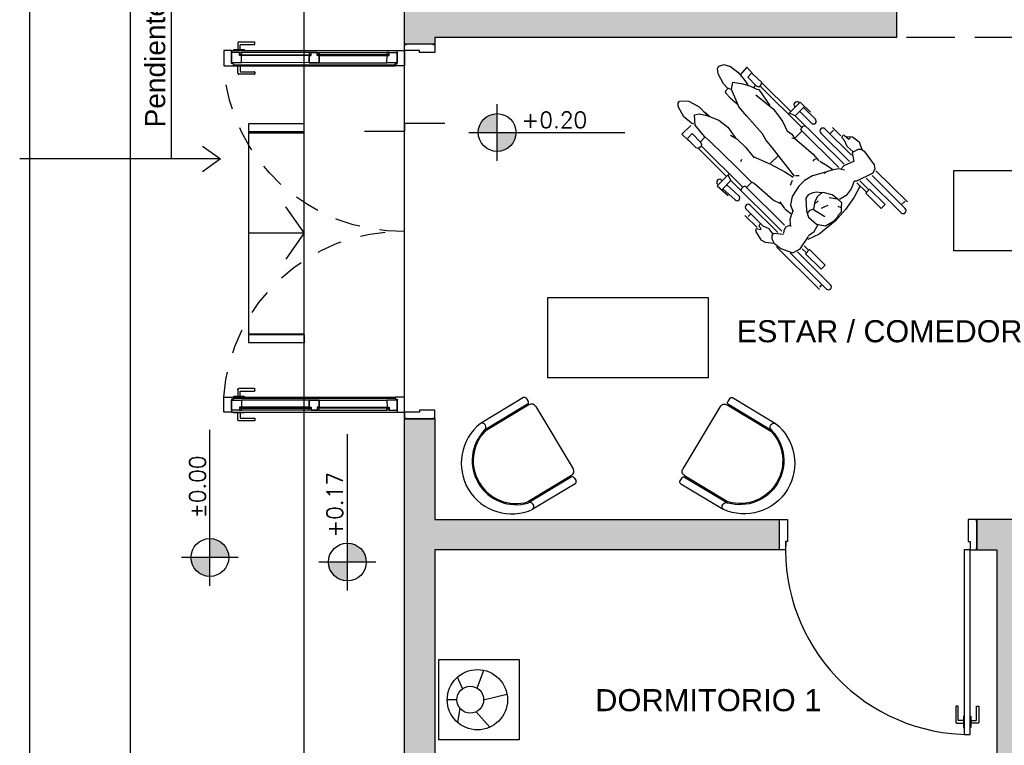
# Model space of a CAD drawing. Header units: millimetres. Extents: x 201 to 840, y 135 to 685.
# Tile 72 of 219: x 322.67 to 327.57, y 189.75 to 193.36. Entities that reach past the tile are written whole.
import ezdxf

# ---------------------------------------------------------------- set-up
doc = ezdxf.new("R2010")
doc.units = ezdxf.units.MM
for name, pattern in [('ACAD_ISO02W100', [15, 12, -3]), ('HIDDEN', [0.375, 0.25, -0.125]), ('HIDDEN2', [0.1875, 0.125, -0.0625])]:
    doc.linetypes.add(name, pattern=pattern)
doc.layers.add('001', color=1, linetype='Continuous', lineweight=5)
doc.layers.add('COTA NIVELES', color=2, linetype='Continuous', lineweight=20)
for name, color, linetype in [('01', 1, 'Continuous'), ('02', 2, 'Continuous'), ('03', 3, 'Continuous'), ('10', 251, 'Continuous'), ('ABERTURAS', 2, 'Continuous'), ('AREA', 2, 'Continuous'), ('EQUIPAMIENTO', 2, 'Continuous'), ('EQUIPAMIENTO MOVIL', 1, 'Continuous'), ('LAMINA', 6, 'Continuous'), ('LLAMADAS', 1, 'Continuous'), ('MAMPOSTERIA', 5, 'Continuous'), ('muro', 6, 'Continuous'), ('NIVELES', 1, 'Continuous'), ('piso', 1, 'Continuous'), ('PROYECCIONES', 2, 'Continuous'), ('Techo', 4, 'Continuous'), ('TEXT', 4, 'Continuous')]:
    doc.layers.add(name, color=color, linetype=linetype)
doc.styles.add('ARIAL', font='arial.ttf', dxfattribs={"height": 0.06})
doc.styles.add('ROMANS', font='romans.shx')
doc.styles.get("Standard").update_dxf_attribs({"font": 'arial.ttf'})
doc.dimstyles.new('05', dxfattribs={"dimscale": 0, "dimtxt": 0.09, "dimasz": 0.05, "dimexe": 0, "dimexo": 0, "dimgap": 0, "dimtad": 0, "dimzin": 0, "dimdsep": 46, "dimtxsty": 'Standard', "dimblk": 'OPEN90', "dimcen": 0.25, "dimclrd": 1, "dimclre": 1, "dimclrt": 3, "dimadec": 0, "dimazin": 0, "dimtfac": 1, "dimtofl": 0, "dimtmove": 2, "dimatfit": 3, "dimldrblk": 'BOXFILLED', "dimfxl": 1, "dimtolj": 1, "dimtzin": 0, "dimarcsym": 0})

# ---------------------------------------------------------------- blocks, each defined once
blk = doc.blocks.new('Muco04pl')
at = {"color": 0, "linetype": 'ByBlock'}
for p, q in [((-0.2593, -0.48), (-0.2593, -0.233)), ((-0.2208, -0.48), (-0.2208, -0.2303)), ((-0.2151, -0.4845), (-0.2151, -0.2303)), ((0.1966, -0.4845), (0.1966, -0.2303)), ((0.2023, -0.48), (0.2023, -0.2303)), ((0.2407, -0.48), (0.2407, -0.2303)), ((-0.2308, -0.49), (-0.2493, -0.49)), ((0.2307, -0.49), (0.2123, -0.49)), ((0.1716, -0.5095), (-0.1901, -0.5095))]:
    blk.add_line(p, q, dxfattribs=at)
for centre, radius, start, end in [((-0.0091, -0.2612), 0.2517, 7.0495, 173.5769), ((-0.0093, -0.2864), 0.219, 15.249, 164.751), ((-0.0093, -0.2864), 0.2134, 15.249, 164.751), ((-0.2401, -0.2276), 0.0194, 191.8827, 352.0348), ((0.2215, -0.2276), 0.0194, 183.5588, 352.0348), ((-0.2493, -0.48), 0.01, 180, 270), ((-0.2308, -0.48), 0.01, 270, 360), ((-0.1901, -0.4845), 0.025, 180, 270), ((0.1716, -0.4845), 0.025, 270, 0), ((0.2123, -0.48), 0.01, 180, 270), ((0.2307, -0.48), 0.01, 270, 0)]:
    blk.add_arc(centre, radius, start, end, dxfattribs=at)
blk = doc.blocks.new('A$C23EA652E')
for points in [[(1.0203, -0.5595), (1.0203, -0.2595), (0.6203, -0.2595), (0.6203, -0.5595)], [(1.5282, -0.5595), (1.5282, -0.2595), (1.1282, -0.2595), (1.1282, -0.5595)], [(1.6762, -0.5595), (1.6762, -1.3595), (0.4762, -1.3595), (0.4762, -0.5595), (1.6762, -0.5595)], [(0.4762, -1.1595), (0.1762, -1.1595), (0.1762, -0.7595), (0.4762, -0.7595)], [(1.6762, -1.1595), (1.9762, -1.1595), (1.9762, -0.7595), (1.6762, -0.7595)], [(1.0203, -1.3595), (1.0203, -1.6595), (0.6203, -1.6595), (0.6203, -1.3595)], [(1.5282, -1.3595), (1.5282, -1.6595), (1.1282, -1.6595), (1.1282, -1.3595)]]:
    blk.add_lwpolyline(points)
blk = doc.blocks.new('A$C6A8D2FFF')
at = {"color": 1}
for p, q in [((0.2136, 0.2599), (0.1461, 0.3368)), ((0.2958, 0.2419), (0.3062, 0.3131)), ((0.1766, 0.2), (0.0604, 0.1718)), ((0.3106, 0.2), (0.3577, 0.2)), ((0.2095, 0.1423), (0.1752, 0.0535)), ((0.2812, 0.1446), (0.3067, 0.0873))]:
    blk.add_line(p, q, dxfattribs=at)
blk.add_lwpolyline([(0, 0.4), (0.4, 0.4), (0.4, 0), (0, 0)], close=True)
for centre, radius in [((0.2077, 0.2), 0.15), ((0.2436, 0.2), 0.067)]:
    blk.add_circle(centre, radius)
blk = doc.blocks.new('PEPLN005')
at = {"color": 0}
for p, q in [((-0.1807, 0.3097), (-0.4835, 0.3097)), ((-0.475, 0.3002), (-0.475, 0.2843)), ((-0.2034, 0.3002), (-0.2591, 0.2734)), ((-0.1594, 0.305), (-0.2034, 0.3002)), ((-0.1257, 0.3327), (-0.1594, 0.305)), ((-0.1594, 0.305), (-0.1386, 0.2981)), ((-0.1386, 0.2981), (-0.1265, 0.2839)), ((-0.1009, 0.339), (-0.1257, 0.3327)), ((-0.0521, 0.3281), (-0.1009, 0.339)), ((-0.0653, 0.3047), (-0.047, 0.3173)), ((-0.0587, 0.2988), (-0.0653, 0.3047)), ((-0.0459, 0.299), (-0.0587, 0.2988)), ((-0.047, 0.3173), (-0.0521, 0.3281)), ((-0.0421, 0.2837), (-0.0459, 0.299)), ((0.0415, 0.3097), (-0.045, 0.3097)), ((0.0262, 0.2828), (0.0262, 0.3013)), ((0.2423, 0.3014), (0.1707, 0.2975)), ((0.2123, 0.235), (0.2123, 0.2998)), ((0.2423, 0.2168), (0.2423, 0.3014)), ((0.2462, 0.2944), (0.2423, 0.2943)), ((-0.5055, 0.2835), (-0.2504, 0.2835)), ((-0.2732, 0.2543), (-0.5055, 0.2543)), ((-0.2591, 0.2734), (-0.2719, 0.2325)), ((-0.1618, 0.2413), (-0.1242, 0.272)), ((0.0579, 0.2543), (-0.1348, 0.2543)), ((-0.1265, 0.2839), (-0.1242, 0.272)), ((-0.1248, 0.2769), (-0.0925, 0.2722)), ((-0.0925, 0.2722), (-0.0585, 0.2839)), ((-0.0595, 0.2835), (0.0579, 0.2835)), ((0.2123, 0.2929), (0.1297, 0.289)), ((0.131, 0.2607), (0.2122, 0.2644)), ((0.2423, 0.2658), (0.2475, 0.2661)), ((-0.4173, 0.2314), (-0.4173, 0.2033)), ((-0.3082, 0.2314), (-0.4173, 0.2314)), ((-0.4173, 0.2033), (-0.3082, 0.2033)), ((-0.3082, 0.2033), (-0.3082, 0.2314)), ((-0.3081, 0.209), (-0.2746, 0.209)), ((-0.3075, 0.2254), (-0.2789, 0.2254)), ((-0.2719, 0.2325), (-0.258, 0.1604)), ((-0.1517, 0.2268), (-0.1579, 0.2375)), ((-0.1543, 0.1837), (-0.1439, 0.2074)), ((-0.1439, 0.2074), (-0.1517, 0.2268)), ((0.2123, 0.235), (-0.1448, 0.235)), ((-0.1334, 0.2049), (0.1425, 0.2049)), ((0.1329, 0.1705), (0.1333, 0.2051)), ((0.1472, 0.2262), (0.1425, 0.235)), ((0.1425, 0.2049), (0.1472, 0.2137)), ((0.1472, 0.2137), (0.1472, 0.2262)), ((0.1476, 0.2171), (0.4416, 0.2171)), ((0.2126, 0.2348), (0.2418, 0.225)), ((0.4438, 0.2352), (0.2423, 0.2352)), ((0.4412, 0.2342), (0.4376, 0.2175)), ((0.4379, 0.2165), (0.4406, 0.2094)), ((0.4406, 0.2094), (0.4551, 0.206)), ((0.4522, 0.2416), (0.4412, 0.2342)), ((0.513, 0.2408), (0.4522, 0.2416)), ((0.5137, 0.2041), (0.4551, 0.206)), ((0.4552, 0.2048), (0.4559, 0.1753)), ((0.5488, 0.2435), (0.5007, 0.2428)), ((0.5137, 0.2041), (0.5135, 0.2369)), ((0.5489, 0.2424), (0.5465, 0.1808)), ((-0.2875, 0.1146), (-0.2667, 0.1738)), ((-0.2539, 0.157), (-0.2607, 0.1225)), ((-0.1343, 0.167), (-0.1593, 0.1885)), ((-0.1216, 0.1463), (-0.1343, 0.167)), ((-0.0497, 0.1416), (-0.0056, 0.1562)), ((-0.0056, 0.1562), (0.1192, 0.1639)), ((0.1192, 0.1639), (0.1362, 0.1692)), ((0.1362, 0.1692), (0.2395, 0.168)), ((0.2395, 0.168), (0.4232, 0.1696)), ((0.4232, 0.1696), (0.4609, 0.1715)), ((0.4609, 0.1715), (0.5329, 0.1635)), ((0.5329, 0.1635), (0.5721, 0.1299)), ((0.5409, 0.1649), (0.553, 0.1701)), ((0.553, 0.1701), (0.6019, 0.1747)), ((0.6019, 0.1747), (0.6586, 0.1588)), ((0.6586, 0.1588), (0.6711, 0.1458)), ((-0.2988, 0.01), (-0.2875, 0.1146)), ((-0.2607, 0.1225), (-0.25, 0.0846)), ((-0.1126, 0.122), (-0.1216, 0.1463)), ((-0.1155, 0.1429), (-0.0789, 0.1462)), ((-0.083, 0.1118), (-0.1103, 0.1259)), ((-0.0602, 0.0766), (-0.083, 0.1118)), ((-0.0764, 0.1448), (-0.037, 0.1373)), ((0.2438, 0.1324), (0.2489, 0.1203)), ((0.5592, 0.11), (0.5254, 0.0886)), ((0.5721, 0.1299), (0.5592, 0.11)), ((0.6389, 0.102), (0.5829, 0.085)), ((0.6581, 0.1171), (0.6389, 0.102)), ((0.6715, 0.1348), (0.6581, 0.1171)), ((0.6711, 0.1458), (0.6715, 0.1348)), ((-0.2804, 0.0633), (-0.2927, 0.0189)), ((-0.2428, 0.0897), (-0.2804, 0.0633)), ((-0.1904, 0.0933), (-0.2428, 0.0897)), ((-0.1614, 0.0765), (-0.1904, 0.0933)), ((-0.1806, 0.047), (-0.1699, 0.0653)), ((-0.1699, 0.0653), (-0.1712, 0.0785)), ((-0.1133, 0.0346), (-0.1614, 0.0765)), ((-0.0476, 0.017), (-0.0602, 0.0766)), ((0.2178, 0.071), (0.1293, 0.0381)), ((0.2771, 0.0659), (0.2104, 0.0727)), ((0.3374, 0.0661), (0.2771, 0.0659)), ((0.373, 0.0769), (0.3374, 0.0661)), ((0.4105, 0.056), (0.3481, 0.0675)), ((0.4672, 0.0639), (0.4105, 0.056)), ((0.5254, 0.0886), (0.4672, 0.0639)), ((0.5473, 0.0843), (0.5109, 0.0825)), ((0.5829, 0.085), (0.5283, 0.0877)), ((-0.2947, -0.0644), (-0.2988, 0.01)), ((-0.2927, 0.0189), (-0.2934, -0.0094)), ((-0.1814, 0.0475), (-0.2453, 0.033)), ((-0.2181, -0.0175), (-0.209, 0.0036)), ((-0.209, 0.0036), (-0.205, 0.0174)), ((-0.1568, 0.0146), (-0.1806, 0.047)), ((-0.1673, 0.0007), (-0.1671, 0.0276)), ((-0.1488, -0.0122), (-0.1568, 0.0146)), ((-0.1182, -0.0041), (-0.1113, 0.0142)), ((-0.1113, 0.0142), (-0.1133, 0.0346)), ((-0.0467, -0.0235), (-0.0476, 0.017)), ((-0.0139, 0.0423), (-0.0036, 0.018)), ((0.0528, 0.0154), (0.0041, 0.0046)), ((0.1293, 0.0381), (0.0528, 0.0154)), ((0.133, -0.0157), (0.1333, 0.0344)), ((-0.2934, -0.0094), (-0.2891, -0.0235)), ((-0.2891, -0.0235), (-0.2888, -0.0422)), ((-0.2888, -0.0422), (-0.2713, -0.059)), ((-0.2728, -0.0552), (-0.2583, -0.0489)), ((-0.1951, -0.0695), (-0.1565, -0.0466)), ((-0.1565, -0.0466), (-0.1508, -0.0343)), ((-0.1523, -0.0403), (-0.13, -0.0229)), ((-0.1508, -0.0343), (-0.1488, -0.0122)), ((-0.13, -0.0229), (-0.1182, -0.0041)), ((-0.0604, -0.0679), (-0.0467, -0.0235)), ((0.0019, -0.0092), (-0.0117, -0.0225)), ((0.0035, -0.0031), (0.1825, -0.0258)), ((0.1825, -0.0258), (0.2317, -0.0306)), ((0.2317, -0.0306), (0.2651, -0.0406)), ((0.2651, -0.0406), (0.3825, -0.0482)), ((0.2651, -0.0406), (0.267, -0.044)), ((0.3825, -0.0482), (0.4429, -0.0542)), ((-0.2818, -0.1376), (-0.2947, -0.0644)), ((-0.2713, -0.059), (-0.2577, -0.0758)), ((-0.2577, -0.0758), (-0.2318, -0.0742)), ((-0.247, -0.1162), (-0.238, -0.0792)), ((-0.2318, -0.0742), (-0.1951, -0.0695)), ((-0.1949, -0.05), (-0.2273, -0.0724)), ((-0.0934, -0.1261), (-0.0604, -0.0679)), ((0.4429, -0.0542), (0.4676, -0.0635)), ((0.5052, -0.0553), (0.4588, -0.0588)), ((0.4676, -0.0635), (0.5297, -0.0899)), ((0.5369, -0.0558), (0.5052, -0.0553)), ((0.5297, -0.0899), (0.5507, -0.1204)), ((0.5305, -0.0877), (0.5488, -0.0799)), ((0.5445, -0.0593), (0.5369, -0.0558)), ((0.5458, -0.0812), (0.5445, -0.0593)), ((0.5488, -0.0799), (0.5768, -0.0807)), ((0.5768, -0.0807), (0.6309, -0.098)), ((0.6309, -0.098), (0.6524, -0.1133)), ((-0.2638, -0.1992), (-0.2818, -0.1376)), ((-0.2425, -0.157), (-0.247, -0.1162)), ((-0.1112, -0.1608), (-0.0971, -0.1359)), ((-0.0971, -0.1359), (-0.0912, -0.1162)), ((-0.0342, -0.1457), (-0.0624, -0.1523)), ((0.0148, -0.1471), (-0.0294, -0.1432)), ((-0.0136, -0.1439), (-0.0077, -0.1294)), ((-0.0077, -0.1294), (-0.0103, -0.1207)), ((0.1333, -0.1382), (0.0148, -0.1471)), ((0.1593, -0.1425), (0.1332, -0.1371)), ((0.1467, -0.1295), (0.1333, -0.1382)), ((0.135, -0.1866), (0.1343, -0.1417)), ((0.1886, -0.1383), (0.1593, -0.1425)), ((0.2344, -0.1544), (0.1836, -0.136)), ((0.5507, -0.1204), (0.5087, -0.1483)), ((0.6562, -0.1279), (0.6434, -0.1502)), ((0.6524, -0.1133), (0.6562, -0.1279)), ((-0.3082, -0.1932), (-0.4173, -0.1932)), ((-0.4173, -0.1932), (-0.4173, -0.2213)), ((-0.3082, -0.2213), (-0.3082, -0.1932)), ((-0.2256, -0.1941), (-0.2425, -0.157)), ((-0.2338, -0.2027), (-0.2256, -0.1941)), ((-0.152, -0.1998), (-0.1289, -0.1846)), ((-0.1356, -0.2127), (-0.1357, -0.1903)), ((-0.1289, -0.1846), (-0.1112, -0.1608)), ((-0.1234, -0.1891), (0.1425, -0.1891)), ((-0.0624, -0.1523), (-0.1073, -0.1621)), ((0.1425, -0.1891), (0.1472, -0.1979)), ((0.2689, -0.161), (0.2344, -0.1544)), ((0.3141, -0.1674), (0.2689, -0.161)), ((0.4255, -0.1551), (0.3141, -0.1674)), ((0.4335, -0.1843), (0.3386, -0.1668)), ((0.4418, -0.1792), (0.4335, -0.1843)), ((0.4422, -0.195), (0.44, -0.2072)), ((0.4734, -0.1673), (0.4418, -0.1792)), ((0.4557, -0.1887), (0.4422, -0.195)), ((0.5158, -0.1897), (0.4557, -0.1887)), ((0.4578, -0.175), (0.4591, -0.1872)), ((0.5087, -0.1483), (0.4734, -0.1673)), ((0.5224, -0.1687), (0.488, -0.1635)), ((0.5158, -0.1897), (0.5163, -0.2197)), ((0.568, -0.1725), (0.5224, -0.1687)), ((0.5544, -0.2218), (0.5513, -0.1711)), ((0.6144, -0.1666), (0.568, -0.1725)), ((0.6434, -0.1502), (0.6144, -0.1666)), ((-0.4173, -0.2213), (-0.3082, -0.2213)), ((-0.3081, -0.2155), (-0.2447, -0.2155)), ((-0.3075, -0.1992), (-0.2404, -0.1992)), ((-0.2635, -0.29), (-0.2338, -0.2027)), ((-0.1548, -0.262), (-0.1356, -0.2127)), ((0.2123, -0.2192), (-0.1305, -0.2192)), ((0.1472, -0.2104), (0.1425, -0.2192)), ((0.1472, -0.1979), (0.1472, -0.2104)), ((0.1476, -0.2013), (0.4416, -0.2013)), ((0.2123, -0.2192), (0.2123, -0.2853)), ((0.2126, -0.2189), (0.2418, -0.2092)), ((0.2423, -0.201), (0.2423, -0.2855)), ((0.4438, -0.2193), (0.2423, -0.2193)), ((0.44, -0.2072), (0.4468, -0.2211)), ((0.4468, -0.2211), (0.51, -0.2189)), ((0.5084, -0.2196), (0.5544, -0.2218)), ((-0.5025, -0.2484), (-0.2575, -0.2484)), ((-0.2689, -0.2776), (-0.5025, -0.2776)), ((-0.4752, -0.3031), (-0.4752, -0.279)), ((-0.2547, -0.3108), (-0.2635, -0.29)), ((-0.1179, -0.2892), (-0.1564, -0.2633)), ((-0.1391, -0.2484), (0.0609, -0.2484)), ((-0.129, -0.321), (-0.1179, -0.2892)), ((0.0609, -0.2776), (-0.1248, -0.2776)), ((-0.1189, -0.2945), (-0.0795, -0.2939)), ((-0.0795, -0.2939), (-0.0481, -0.3054)), ((0.0271, -0.3031), (0.0271, -0.279)), ((0.1292, -0.25), (0.2105, -0.25)), ((0.2123, -0.2784), (0.1292, -0.2784)), ((0.2423, -0.2855), (0.1706, -0.285)), ((0.2458, -0.2784), (0.242, -0.2784)), ((0.2433, -0.25), (0.2458, -0.25)), ((-0.266, -0.3083), (-0.4863, -0.3083)), ((-0.2383, -0.3227), (-0.2547, -0.3108)), ((-0.1561, -0.3366), (-0.2383, -0.3227)), ((-0.1415, -0.3338), (-0.1561, -0.3366)), ((-0.1054, -0.3516), (-0.1415, -0.3338)), ((-0.1408, -0.3325), (-0.129, -0.321)), ((-0.0431, -0.3269), (-0.0638, -0.3457)), ((-0.059, -0.3253), (-0.0593, -0.3359)), ((-0.0309, -0.3226), (-0.059, -0.3253)), ((-0.0481, -0.3054), (-0.0294, -0.3068)), ((-0.0309, -0.3226), (-0.0253, -0.3186)), ((-0.0294, -0.3068), (-0.0253, -0.3186)), ((0.0386, -0.3083), (-0.0193, -0.3083)), ((-0.0638, -0.3457), (-0.1054, -0.3516))]:
    blk.add_line(p, q, dxfattribs=at)
for centre, radius, start, end in [((0.2469, 0.2803), 0.0142, 272.6629, 92.6629), ((-0.5055, 0.2689), 0.0146, 90, 270), ((0.0579, 0.2689), 0.0146, 270, 90), ((0.1304, 0.2748), 0.0142, 92.6629, 272.6629), ((-0.5025, -0.263), 0.0146, 90, 270), ((0.0609, -0.263), 0.0146, 270, 90), ((0.1292, -0.2642), 0.0142, 90, 270), ((0.2458, -0.2642), 0.0142, 270, 90)]:
    blk.add_arc(centre, radius, start, end, dxfattribs=at)
blk = doc.blocks.new('fggf')
at = {"layer": 'AREA', "ltscale": 0.5}
for p, q in [((0.42, 0.4028), (0.46, 0.4028)), ((-0.63, 0.1262), (-0.59, 0.1262)), ((-0.59, 0.1264), (0.415, 0.1264)), ((0.42, 0.1262), (0.46, 0.1262))]:
    blk.add_line(p, q, dxfattribs=at)
at = {"layer": 'muro'}
for p, q in [((-0.0875, 0.4028), (-0.2179, 0.3121)), ((-0.0875, 0.1264), (-0.0875, 0.4028)), ((-0.0875, 0.4028), (0.043, 0.3121))]:
    blk.add_line(p, q, dxfattribs=at)
at = {"layer": 'piso', "color": 2}
for p, q in [((-0.63, 0.4028), (-0.63, 0.1262)), ((-0.59, 0.4028), (-0.59, 0.1262)), ((0.42, 0.4028), (0.42, 0.1262)), ((0.46, 0.4028), (0.46, 0.1262))]:
    blk.add_line(p, q, dxfattribs=at)
at = {"layer": 'piso'}
for p, q in [((-0.585, 0.1264), (-0.585, 0.4028)), ((0.415, 0.1264), (0.415, 0.4028))]:
    blk.add_line(p, q, dxfattribs=at)
blk = doc.blocks.new('A$C2B9D4405')
at = {"layer": '02'}
for points in [[(0.9193, 0.0692), (0.8945, 0.0692, -0.414214), (0.8925, 0.0712), (0.8925, 0.1395, 0.414214), (0.8905, 0.1415), (0.8818, 0.1415, 0.414214), (0.8798, 0.1395), (0.8798, 0.0628, 0.414214), (0.8862, 0.0565), (0.9193, 0.0565)], [(0.9557, 0.0692), (0.9805, 0.0692, 0.414214), (0.9825, 0.0712), (0.9825, 0.1395, -0.414214), (0.9845, 0.1415), (0.9932, 0.1415, -0.414214), (0.9952, 0.1395), (0.9952, 0.0628, -0.414214), (0.9888, 0.0565), (0.9557, 0.0565)]]:
    blk.add_lwpolyline(points, format="xyb", dxfattribs=at)
for points in [[(0.9225, 0.0907), (0.9193, 0.0907), (0.9193, 0.0349), (0.9225, 0.0349)], [(0.9525, 0.0907), (0.9557, 0.0907), (0.9557, 0.0349), (0.9525, 0.0349)]]:
    blk.add_lwpolyline(points, dxfattribs=at)
at = {"layer": 'ABERTURAS', "ltscale": 0.01}
for points in [[(0.0025, 1.06), (0.0025, 1.07), (0.0325, 1.07), (0.0425, 1.07), (0.0425, 1.02), (0.0425, 0.961), (0.0325, 0.961), (0.0325, 0.92), (0.0025, 0.92), (0.0025, 0.93)], [(0.9825, 1.06), (0.9825, 1.07), (0.9525, 1.07), (0.9425, 1.07), (0.9425, 1.02), (0.9425, 0.961), (0.9525, 0.961), (0.9525, 0.92), (0.9825, 0.92), (0.9825, 0.93)]]:
    blk.add_lwpolyline(points, dxfattribs=at)
blk.add_lwpolyline([(0.9525, 0), (0.9525, 0.92), (0.9225, 0.92), (0.9225, 0)], close=True, dxfattribs=at)
at = {"layer": 'ABERTURAS', "color": 1, "ltscale": 0.01}
blk.add_arc((0.9525, 0.92), 0.92, 177.4458, 270, dxfattribs=at)
at = {"layer": 'MAMPOSTERIA'}
for points in [[(0, 1.07), (0, 0.92)], [(0.985, 0.92), (0.985, 1.07)]]:
    blk.add_lwpolyline(points, dxfattribs=at)
blk = doc.blocks.new('A$C3420644B')
at = {"layer": '01'}
for p, q in [((0.0375, 0.2814), (0.8625, 0.2814)), ((0.0475, 0.2114), (0.8525, 0.2114)), ((0.0475, 0.2064), (0.8525, 0.2064))]:
    blk.add_line(p, q, dxfattribs=at)
for points in [[(0.0775, 0.2609), (0.43, 0.2609), (0.43, 0.2569), (0.0775, 0.2569)], [(0.8225, 0.2609), (0.47, 0.2609), (0.47, 0.2569), (0.8225, 0.2569)]]:
    blk.add_lwpolyline(points, dxfattribs=at)
at = {"layer": '02'}
for p, q in [((0.435, 0.2714), (0.0878, 0.2714)), ((0.465, 0.2714), (0.8122, 0.2714)), ((0.425, 0.2214), (0.0875, 0.2214)), ((0.475, 0.2214), (0.8125, 0.2214))]:
    blk.add_line(p, q, dxfattribs=at)
at = {"layer": '03'}
for points in [[(0, 0.2814), (0, 0.2064), (0.0475, 0.2064), (0.0475, 0.2164), (0.0375, 0.2164), (0.0375, 0.2814), (0, 0.2814), (0, 0.2814)], [(0.0375, 0.2214), (0.0375, 0.2214), (0.0875, 0.2214), (0.0875, 0.2564), (0.0775, 0.2564), (0.0775, 0.2714), (0.0375, 0.2714), (0.0375, 0.2499), (0.0375, 0.2499), (0.0375, 0.2214), (0.0375, 0.2214)], [(0.475, 0.2214), (0.475, 0.2214), (0.425, 0.2214), (0.425, 0.2564), (0.435, 0.2564), (0.435, 0.2714), (0.475, 0.2714), (0.475, 0.2714), (0.475, 0.2714)], [(0.425, 0.2214), (0.425, 0.2214), (0.475, 0.2214), (0.475, 0.2564), (0.465, 0.2564), (0.465, 0.2714), (0.425, 0.2714), (0.425, 0.2714), (0.425, 0.2714)], [(0.425, 0.2564), (0.425, 0.2214), (0.425, 0.2214)], [(0.475, 0.2564), (0.475, 0.2214), (0.475, 0.2214)], [(0.8625, 0.2214), (0.8625, 0.2214), (0.8125, 0.2214), (0.8125, 0.2564), (0.8225, 0.2564), (0.8225, 0.2714), (0.8625, 0.2714), (0.8625, 0.2499), (0.8625, 0.2499), (0.8625, 0.2214), (0.8625, 0.2214)], [(0.9, 0.2814), (0.9, 0.2064), (0.8525, 0.2064), (0.8525, 0.2164), (0.8625, 0.2164), (0.8625, 0.2814), (0.9, 0.2814), (0.9, 0.2814)]]:
    blk.add_lwpolyline(points, dxfattribs=at)
for points in [[(0.0878, 0.2714), (0.0878, 0.2614), (0.0778, 0.2614), (0.0778, 0.2714)], [(0.4247, 0.2714), (0.4247, 0.2614), (0.4347, 0.2614), (0.4347, 0.2714)], [(0.4753, 0.2714), (0.4753, 0.2614), (0.4653, 0.2614), (0.4653, 0.2714)], [(0.8122, 0.2714), (0.8122, 0.2614), (0.8222, 0.2614), (0.8222, 0.2714)], [(0.8122, 0.2714), (0.8122, 0.2614), (0.8222, 0.2614), (0.8222, 0.2714)]]:
    blk.add_lwpolyline(points, close=True, dxfattribs=at)
at = {"layer": 'ABERTURAS', "linetype": 'HIDDEN2'}
for points in [[(0.0817, 0.2846), (0.0817, 0.3094, -0.414214), (0.0837, 0.3114), (0.152, 0.3114, 0.414214), (0.154, 0.3134), (0.154, 0.3221, 0.414214), (0.152, 0.3241), (0.0753, 0.3241, 0.414214), (0.069, 0.3178), (0.069, 0.2846)], [(0.0817, 0.2032), (0.0817, 0.1784, 0.414214), (0.0837, 0.1764), (0.152, 0.1764, -0.414214), (0.154, 0.1744), (0.154, 0.1658, -0.414214), (0.152, 0.1638), (0.0753, 0.1638, -0.414214), (0.069, 0.1701), (0.069, 0.2032)]]:
    blk.add_lwpolyline(points, format="xyb", dxfattribs=at)
for points in [[(0.1032, 0.2814), (0.1032, 0.2846), (0.0475, 0.2846), (0.0475, 0.2814)], [(0.1032, 0.2064), (0.1032, 0.2032), (0.0475, 0.2032), (0.0475, 0.2064)]]:
    blk.add_lwpolyline(points, dxfattribs=at)
blk = doc.blocks.new('pv')
at = {"layer": 'ABERTURAS', "ltscale": 0.01}
for points in [[(269.7173, 320.946), (269.7173, 320.936), (269.7473, 320.936), (269.7573, 320.936), (269.7573, 320.986), (269.7573, 321.011), (269.7473, 321.011), (269.7473, 321.086), (269.7173, 321.086), (269.7173, 321.076)], [(271.5773, 320.946), (271.5773, 320.936), (271.5473, 320.936), (271.5373, 320.936), (271.5373, 320.986), (271.5373, 321.011), (271.5473, 321.011), (271.5473, 321.086), (271.5773, 321.086), (271.5773, 321.076)]]:
    blk.add_lwpolyline(points, dxfattribs=at)
at = {"layer": 'ABERTURAS', "color": 250, "linetype": 'HIDDEN2'}
for centre, start, end in [((269.7611, 321.1018), 358.9719, 86.049), ((271.5334, 321.1018), 93.951, 181.0281)]:
    blk.add_arc(centre, 0.8863, start, end, dxfattribs=at)
at = {"layer": 'MAMPOSTERIA'}
for points in [[(269.7148, 320.936), (269.7148, 321.086)], [(271.5798, 321.086), (271.5798, 320.936)]]:
    blk.add_lwpolyline(points, dxfattribs=at)
at = {"layer": '001', "xscale": -1, "rotation": 90.00760876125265}
blk.add_blockref('A$C3420644B', (270.0286, 321.986), dxfattribs=at)
at = {"layer": '001', "rotation": 269.9923912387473}
blk.add_blockref('A$C3420644B', (271.2659, 321.986), dxfattribs=at)

msp = doc.modelspace()

# ---------------------------------------------------------------- hatches: boundary and pattern name
at = {"layer": '10'}
h = msp.add_hatch(color=256, dxfattribs=at)
h.paths.add_polyline_path([(329.4358, 196.1735), (327.6108, 196.1735), (327.6108, 196.0235), (329.2858, 196.0235), (329.2858, 195.2221), (329.2858, 195.2221), (329.4358, 195.2221)])
h.paths.add_polyline_path([(327.6108, 196.1735), (326.1358, 196.1735), (326.1358, 196.0235), (326.8858, 196.0235), (326.8858, 195.9753), (327.0358, 195.9753), (327.0358, 196.0235), (327.6108, 196.0235)])
h.paths.add_polyline_path([(329.4358, 194.2221), (329.2858, 194.2221), (329.2858, 193.4208), (328.6858, 193.4208), (328.6858, 193.2708), (329.2858, 193.2708), (329.2858, 193.2208), (329.4358, 193.2208)])
h.paths.add_polyline_path([(327.0358, 194.9903), (326.8858, 194.9903), (326.8858, 194.9208), (326.8358, 194.9208), (326.8358, 194.7708), (326.8858, 194.7708), (326.8858, 193.4208), (324.7358, 193.4208), (324.7358, 193.7958), (324.5858, 193.7958), (324.5858, 193.2383), (324.7358, 193.2383), (324.7358, 193.2708), (327.0358, 193.2708)])
h.paths.add_polyline_path([(324.7358, 196.0235), (324.5858, 196.0235), (324.5858, 194.9208), (324.7358, 194.9208)])
h.paths.add_polyline_path([(324.7358, 196.1735), (324.5858, 196.1735), (324.5858, 196.0235), (324.7358, 196.0235)])
h.paths.add_polyline_path([(324.7358, 194.7708), (325.8508, 194.7708), (325.8508, 194.9208), (324.5858, 194.9208), (324.5858, 194.3958), (324.7358, 194.3958)])
h.paths.add_polyline_path([(324.7358, 190.7208), (326.4508, 190.7208), (326.4508, 190.8708), (324.7358, 190.8708), (324.7358, 191.3733), (324.5858, 191.3733), (324.5858, 187.6708), (325.6358, 187.6708), (325.6358, 187.8208), (324.7358, 187.8208)])
h.paths.add_polyline_path([(330.4358, 190.8688), (329.9358, 190.8688), (329.4358, 190.8708), (329.4358, 191.3558), (329.2858, 191.3558), (329.2858, 190.8708), (328.7708, 190.8708), (328.7708, 190.7208), (330.2858, 190.7208), (330.2858, 187.8208), (329.4858, 187.8208), (329.4858, 187.6708), (330.4358, 187.6708)])
h.paths.add_polyline_path([(328.4858, 187.8208), (327.6858, 187.8208), (327.6858, 190.7208), (327.7858, 190.7208), (327.7858, 190.8708), (327.6108, 190.8708), (327.6108, 187.6708), (328.4858, 187.6708)])
h.paths.add_polyline_path([(327.6108, 190.8708), (327.4358, 190.8708), (327.4358, 190.7208), (327.5358, 190.7208), (327.5358, 187.8208), (326.6358, 187.8208), (326.6358, 187.6708), (327.6108, 187.6708)])
at = {"layer": 'NIVELES', "ltscale": 0.01}
h = msp.add_hatch(color=256, dxfattribs=at)
h.paths.add_polyline_path([(325.0467, 192.892, 0.414214), (324.9526, 192.798), (325.0467, 192.798)])
h.paths.add_polyline_path([(325.1408, 192.798), (325.0467, 192.798), (325.0467, 192.7039, 0.414214)])
h = msp.add_hatch(color=256, dxfattribs=at)
h.paths.add_polyline_path([(323.522, 190.6819, 0.414214), (323.6161, 190.5878), (323.6161, 190.6819)])
h.paths.add_polyline_path([(323.6161, 190.7759), (323.6161, 190.6819), (323.7102, 190.6819, 0.414214)])
h = msp.add_hatch(color=256, dxfattribs=at)
h.paths.add_polyline_path([(324.2069, 190.6594, 0.414214), (324.301, 190.5653), (324.301, 190.6594)])
h.paths.add_polyline_path([(324.301, 190.7535), (324.301, 190.6594), (324.3951, 190.6594, 0.414214)])

# ---------------------------------------------------------------- linework, layer by layer
at = {"elevation": 0.0629}
msp.add_lwpolyline([(322.7189, 184.2234), (322.7189, 199.471), (332.1956, 199.471), (332.1956, 184.2234)], close=True, dxfattribs=at)
at = {"layer": 'ABERTURAS', "linetype": 'ACAD_ISO02W100', "ltscale": 0.02}
msp.add_line((328.6858, 193.2708, 0.0629), (327.0358, 193.2708, 0.0629), dxfattribs=at)
at = {"layer": 'EQUIPAMIENTO MOVIL', "color": 1, "elevation": 0.0629}
msp.add_lwpolyline([(326.0985, 191.5767), (325.2985, 191.5767), (325.2985, 191.9767), (326.0985, 191.9767)], close=True, dxfattribs=at)
at = {"layer": 'LAMINA', "elevation": 0.0629}
msp.add_lwpolyline([(331.6956, 184.7234), (331.6956, 198.771), (323.2189, 198.771), (323.2189, 184.7234)], close=True, dxfattribs=at)
at = {"layer": 'MAMPOSTERIA', "elevation": 0.0629}
for points in [[(324.7358, 193.7958), (324.7358, 193.4208), (326.8858, 193.4208), (326.8858, 194.7708), (326.8358, 194.7708), (326.8358, 194.9208), (326.8858, 194.9208), (326.8858, 194.9903), (327.0358, 194.9903), (327.0358, 193.2708), (324.7358, 193.2708), (324.7358, 193.2383), (324.5858, 193.2383), (324.5858, 193.7958), (324.7358, 193.7958)], [(324.5858, 187.6708), (324.5858, 191.3733), (324.7358, 191.3733), (324.7358, 190.8708), (326.4508, 190.8708), (326.4508, 190.7208), (324.7358, 190.7208), (324.7358, 187.8208), (325.6358, 187.8208), (325.6358, 187.6708), (324.5858, 187.6708)], [(327.5358, 190.7208), (327.5358, 187.8208), (326.6358, 187.8208), (326.6358, 187.6708), (328.4858, 187.6708), (328.4858, 187.8208), (327.6858, 187.8208), (327.6858, 190.7208), (327.7858, 190.7208), (327.7858, 190.8708), (327.4358, 190.8708), (327.4358, 190.7208), (327.5358, 190.7208)]]:
    msp.add_lwpolyline(points, dxfattribs=at)
at = {"layer": 'NIVELES', "color": 1}
for p, q in [((325.0469, 192.6562, 0.0629), (325.0469, 192.9397, 0.0629)), ((323.7578, 190.6821, 0.0629), (323.4743, 190.6821, 0.0629)), ((324.4427, 190.6596, 0.0629), (324.1592, 190.6596, 0.0629))]:
    msp.add_line(p, q, dxfattribs=at)
at = {"layer": 'NIVELES', "color": 3}
for p, q in [((324.9051, 192.798, 0.0629), (325.6832, 192.798, 0.0629)), ((323.6161, 190.5403, 0.0629), (323.6161, 191.3183, 0.0629)), ((324.301, 190.5179, 0.0629), (324.301, 191.2959, 0.0629))]:
    msp.add_line(p, q, dxfattribs=at)
for centre in [(325.0469, 192.798, 0.0629), (323.6161, 190.6821, 0.0629), (324.301, 190.6596, 0.0629)]:
    msp.add_circle(centre, 0.0941, dxfattribs=at)
at = {"layer": 'piso'}
for p, q in [((324.0858, 187.1708, 0.0629), (324.0858, 196.6735, 0.0629)), ((324.5858, 191.3733, 0.0629), (324.5858, 193.2383, 0.0629))]:
    msp.add_line(p, q, dxfattribs=at)
at = {"layer": 'piso', "color": 3, "ltscale": 0.01, "elevation": 0.0629}
msp.add_lwpolyline([(324.7858, 192.8433), (324.5858, 192.8433), (324.5858, 192.8033), (324.3858, 192.8033)], dxfattribs=at)
at = {"layer": 'PROYECCIONES', "linetype": 'HIDDEN', "elevation": 0.0629}
msp.add_lwpolyline([(324.0858, 187.1688), (324.0858, 196.6715), (329.9358, 196.6715), (329.9358, 190.8688), (330.9358, 190.8688), (330.9358, 187.1688)], close=True, dxfattribs=at)

# ---------------------------------------------------------------- block references
at = {"layer": '001', "rotation": 269.9999999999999}
msp.add_blockref('fggf', (323.683, 192.2108, 0.0629), dxfattribs=at)
at = {"layer": '03', "xscale": -1, "rotation": 89.99999957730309}
msp.add_blockref('pv', (645.6718, 462.953, 0.0629), dxfattribs=at)
at = {"layer": 'ABERTURAS'}
msp.add_blockref('A$C2B9D4405', (326.4508, 189.8008, 0.0629), dxfattribs=at)
at = {"layer": 'EQUIPAMIENTO', "color": 1, "ltscale": 0.5, "rotation": 135.2326084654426}
msp.add_blockref('PEPLN005', (326.5273, 192.5761, 0.0629), dxfattribs=at)
at = {"layer": 'EQUIPAMIENTO MOVIL'}
msp.add_blockref('A$C23EA652E', (327.1445, 193.3686, 0.0629), dxfattribs=at)
at = {"layer": 'EQUIPAMIENTO MOVIL', "color": 1, "rotation": 121.047369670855}
msp.add_blockref('Muco04pl', (324.8912, 191.0242, 0.0629), dxfattribs=at)
at = {"layer": 'EQUIPAMIENTO MOVIL', "color": 1, "xscale": -1, "rotation": 238.952630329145}
msp.add_blockref('Muco04pl', (326.5058, 191.0242, 0.0629), dxfattribs=at)
at = {"layer": 'EQUIPAMIENTO MOVIL', "ltscale": 0.01, "rotation": 179.9999999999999}
msp.add_blockref('A$C6A8D2FFF', (325.1563, 190.1738, 0.0629), dxfattribs=at)

# ---------------------------------------------------------------- texts
at = {"layer": 'COTA NIVELES', "insert": (323.5151, 190.8773, 0.0629), "char_height": 0.07938, "width": 2.932787, "attachment_point": 1, "rotation": 90, "style": 'ROMANS'}
msp.add_mtext('±0.00', dxfattribs=at)
at = {"layer": 'COTA NIVELES', "style": 'ROMANS'}
msp.add_attdef('+0.20', (325.1686, 192.821, 0.0629), '_0.00', height=0.07938, dxfattribs=at)
msp.add_attdef('+0.17', (324.2779, 190.7813, 0.0629), '_0.00', height=0.07938, rotation=90, dxfattribs=at)
at = {"layer": 'Techo', "ltscale": 0.5, "insert": (323.2936, 192.8233, 0.0629), "char_height": 0.1, "attachment_point": 1, "rotation": 90}
msp.add_mtext_dynamic_manual_height_columns('{\\C2;Pendiente de rampa 10%}', width=1.759828, gutter_width=12.5, heights=[0], dxfattribs=at)
at = {"layer": 'TEXT', "style": 'ARIAL'}
for s, p in [(' ESTAR / COMEDOR', (326.1975, 191.7537, 0.0629)), ('DORMITORIO 1', (325.535, 189.9168, 0.0629))]:
    msp.add_text(s, height=0.11, dxfattribs=at).set_placement(p)

# ---------------------------------------------------------------- leaders
at = {"layer": 'LLAMADAS'}
msp.add_leader([(323.6691, 192.6667, 0.0629), (323.4259, 192.6667, 0.0629), (323.4259, 194.3765, 0.0629)], dimstyle='05', override={"dimscale": 1, "dimasz": 0.09, "dimldrblk": 'OPEN90'}, dxfattribs=at)

doc.saveas('drawing.dxf')
